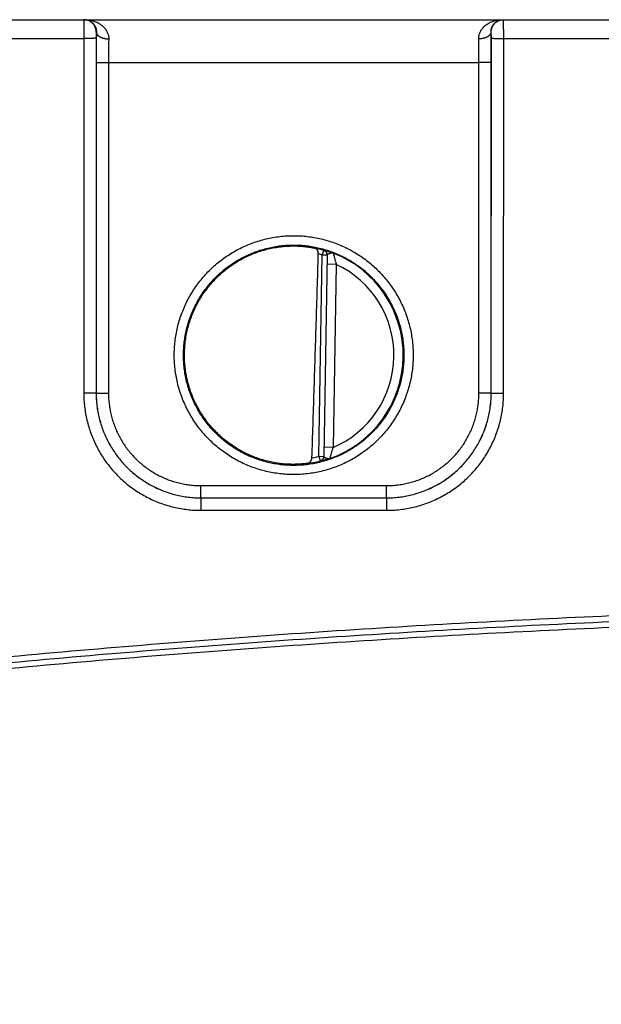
# Model space of a CAD drawing. Header units: inches. Extents: x 0 to 34, y 0 to 22.
# Tile 28 of 81: x 18.8 to 19.7, y 5.5 to 7.1. Entities that reach past the tile are written whole.
import ezdxf

# ---------------------------------------------------------------- set-up
doc = ezdxf.new("R2010")
doc.units = ezdxf.units.IN
doc.header["$LTSCALE"] = 1.87
doc.header["$MEASUREMENT"] = 0
doc.layers.get('0').update_dxf_attribs({"linetype": 'CONTINUOUS'})
doc.layers.add('DIMENSIONS', color=7, linetype='CONTINUOUS')
doc.styles.get("Standard").update_dxf_attribs({"font": 'txt', "width": 0.8})
doc.dimstyles.new('DIMSTYLE_1', dxfattribs={"dimtxt": 0.125, "dimasz": 0.18, "dimexe": 0.18, "dimexo": 0.0625, "dimgap": 0.09, "dimtad": 0, "dimtih": 1, "dimtoh": 1, "dimdec": 3, "dimzin": 4, "dimdsep": 46, "dimtxsty": 'STANDARD', "dimblk": '_FILLED', "dimblk1": '_FILLED', "dimblk2": '_FILLED', "dimcen": 0.09, "dimadec": 0, "dimazin": 0, "dimtp": 0.01, "dimtm": 0.01, "dimtfac": 1, "dimtdec": 3, "dimtofl": 0, "dimtmove": 0, "dimatfit": 3, "dimldrblk": '_FILLED', "dimfxl": 1, "dimtolj": 1, "dimtzin": 4, "dimarcsym": 0})

# ---------------------------------------------------------------- blocks, each defined once
blk = doc.blocks.new('_FILLED')
at = {"color": 0, "linetype": 'BYBLOCK'}
blk.add_solid([(0, 0), (-1, 0.1736), (-1, -0.1736)], dxfattribs=at)
blk = doc.blocks.new('*D4')
at = {"layer": 'DIMENSIONS', "color": 2, "linetype": 'CONTINUOUS'}
for p, q in [((13.8333, 6.3101), (13.8333, 3.9136)), ((24.6233, 4.7464), (24.6233, 3.9136)), ((13.8333, 4.0386), (17.1315, 4.0386)), ((24.6233, 4.0386), (18.7815, 4.0386))]:
    blk.add_line(p, q, dxfattribs=at)
at = {"layer": 'DIMENSIONS', "color": 2, "linetype": 'CONTINUOUS', "xscale": 0.18, "yscale": 0.18, "zscale": 0.18, "rotation": 180}
blk.add_blockref('_FILLED', (13.8333, 4.0386), dxfattribs=at)
at = {"layer": 'DIMENSIONS', "color": 2, "linetype": 'CONTINUOUS', "xscale": 0.18, "yscale": 0.18, "zscale": 0.18}
blk.add_blockref('_FILLED', (24.6233, 4.0386), dxfattribs=at)
at = {"layer": 'DIMENSIONS', "color": 2, "linetype": 'CONTINUOUS', "width": 0.8}
for s, p in [('10.790', (17.194, 3.9761)), ('[', (17.919, 3.9761)), ('274.07', (18.019, 3.9761)), (']', (18.619, 3.9761))]:
    blk.add_text(s, height=0.125, dxfattribs=at).set_placement(p)

msp = doc.modelspace()

# ---------------------------------------------------------------- linework, layer by layer
at = {"color": 7, "linetype": 'CONTINUOUS'}
for p, q in [((16.8503, 7.1066), (24.5643, 7.1066)), ((18.6308, 7.0764), (18.8798, 7.0764)), ((18.8798, 7.0764), (18.8799, 6.501)), ((18.8998, 7.0765), (18.8999, 6.5012)), ((18.9003, 7.0866), (18.9, 7.0866)), ((19.5406, 7.0866), (19.5403, 7.0866)), ((19.5407, 6.5012), (19.5408, 7.0765)), ((19.5607, 6.501), (19.5608, 7.0764)), ((19.5608, 7.0764), (19.8098, 7.0764)), ((18.9001, 7.0374), (18.9, 6.5013)), ((18.92, 7.0372), (18.92, 6.5011)), ((18.92, 7.0372), (19.5205, 7.0372)), ((19.5206, 6.5011), (19.5205, 7.0372)), ((19.5406, 6.5013), (19.5405, 7.0374)), ((19.2611, 6.3987), (19.2667, 6.725)), ((19.2667, 6.725), (19.2689, 6.7326)), ((19.2746, 6.7249), (19.2667, 6.725)), ((19.2746, 6.7252), (19.2689, 6.3982)), ((19.2894, 6.7098), (19.2744, 6.7101)), ((19.2894, 6.7098), (19.2842, 6.4131)), ((18.8999, 6.5012), (18.9, 6.5013)), ((19.5407, 6.5012), (19.5406, 6.5013)), ((19.2842, 6.4131), (19.2692, 6.4134)), ((19.2611, 6.3987), (19.2689, 6.3986)), ((19.2611, 6.3987), (19.263, 6.3911)), ((19.0699, 6.3511), (19.3707, 6.3511)), ((19.0699, 6.3313), (19.0699, 6.3511)), ((19.3707, 6.3313), (19.3707, 6.3511)), ((19.0699, 6.3313), (19.3707, 6.3313)), ((19.0699, 6.3313), (19.3707, 6.3313)), ((19.0699, 6.3313), (19.0699, 6.3111)), ((19.0699, 6.3313), (19.0699, 6.3313)), ((19.3707, 6.3313), (19.3707, 6.3313)), ((19.3707, 6.3313), (19.3707, 6.3111)), ((19.0699, 6.3111), (19.3707, 6.3111))]:
    msp.add_line(p, q, dxfattribs=at)
for radius, start, end in [(0.1768, 74.0306, 78.9352), (0.1689, 74.0306, 76.3334), (0.1776, 289.2016, 68.7984), (0.1626, 293.1447, 64.8553), (0.1768, 277.0061, 283.9694), (0.1689, 280.096, 283.9696)]:
    msp.add_arc((19.2203, 6.5626), radius, start, end, dxfattribs=at)
for points, knots in [([(18.88, 7.1066), (18.8799, 7.1066), (18.88, 7.1064), (18.8799, 7.1061), (18.8799, 7.1054), (18.8799, 7.1045), (18.8799, 7.1034), (18.8799, 7.102), (18.8799, 7.1004), (18.8799, 7.0986), (18.8798, 7.0967), (18.8798, 7.0945), (18.8798, 7.0922), (18.8798, 7.0898), (18.8798, 7.0872), (18.8798, 7.0846), (18.8798, 7.0819), (18.8798, 7.0791), (18.8798, 7.0773), (18.8798, 7.0764)], [0, 0, 0, 0, 0.004317, 0.017139, 0.038375, 0.067843, 0.105292, 0.150396, 0.202764, 0.26195, 0.327436, 0.398652, 0.474969, 0.555701, 0.640128, 0.727518, 0.817128, 0.908206, 1, 1, 1, 1]), ([(18.9, 7.0866), (18.9, 7.0873), (18.8999, 7.0886), (18.8996, 7.0905), (18.8991, 7.0924), (18.8985, 7.0943), (18.8976, 7.0961), (18.8966, 7.0978), (18.8955, 7.0993), (18.8941, 7.1008), (18.8927, 7.1021), (18.8911, 7.1033), (18.8894, 7.1043), (18.8876, 7.1051), (18.8858, 7.1058), (18.8839, 7.1063), (18.8819, 7.1066), (18.8806, 7.1066), (18.88, 7.1066)], [0, 0, 0, 0, 0.062504, 0.125008, 0.187511, 0.250015, 0.312517, 0.37502, 0.437521, 0.500022, 0.562522, 0.625021, 0.687519, 0.750016, 0.812513, 0.875009, 0.937504, 1, 1, 1, 1]), ([(18.8816, 7.1066), (18.8832, 7.1066), (18.8863, 7.1065), (18.8909, 7.1058), (18.8953, 7.1047), (18.8994, 7.1033), (18.9032, 7.1015), (18.9066, 7.0995), (18.9095, 7.0973), (18.9121, 7.0949), (18.9143, 7.0925), (18.916, 7.09), (18.9175, 7.0875), (18.9186, 7.0851), (18.9194, 7.0826), (18.92, 7.0802), (18.9203, 7.0779), (18.9203, 7.0763), (18.9203, 7.0755)], [0, 0, 0, 0, 0.085765, 0.170298, 0.252698, 0.331989, 0.407504, 0.478857, 0.545941, 0.608809, 0.667691, 0.722901, 0.77482, 0.823856, 0.870448, 0.915013, 0.958023, 1, 1, 1, 1]), ([(18.8816, 7.1066), (18.8827, 7.1066), (18.885, 7.1064), (18.8881, 7.1055), (18.891, 7.1041), (18.8936, 7.1023), (18.8956, 7.1002), (18.8973, 7.0979), (18.8985, 7.0956), (18.8994, 7.0933), (18.9, 7.091), (18.9003, 7.0888), (18.9003, 7.0873), (18.9003, 7.0866)], [0, 0, 0, 0, 0.109872, 0.218425, 0.324476, 0.426382, 0.522754, 0.613347, 0.698888, 0.780026, 0.857155, 0.930436, 1, 1, 1, 1]), ([(19.5203, 7.0755), (19.5202, 7.0763), (19.5203, 7.0779), (19.5206, 7.0802), (19.5211, 7.0826), (19.522, 7.0851), (19.5231, 7.0875), (19.5245, 7.09), (19.5263, 7.0925), (19.5285, 7.0949), (19.531, 7.0973), (19.534, 7.0995), (19.5374, 7.1015), (19.5412, 7.1033), (19.5453, 7.1047), (19.5497, 7.1058), (19.5543, 7.1065), (19.5574, 7.1066), (19.559, 7.1066)], [0, 0, 0, 0, 0.041977, 0.084987, 0.129552, 0.176144, 0.22518, 0.277099, 0.332308, 0.39119, 0.454059, 0.521143, 0.592496, 0.668011, 0.747302, 0.829702, 0.914235, 1, 1, 1, 1]), ([(19.5403, 7.0866), (19.5402, 7.0873), (19.5403, 7.0888), (19.5406, 7.091), (19.5412, 7.0933), (19.5421, 7.0956), (19.5433, 7.0979), (19.5449, 7.1002), (19.547, 7.1023), (19.5495, 7.1041), (19.5524, 7.1055), (19.5556, 7.1064), (19.5578, 7.1066), (19.559, 7.1066)], [0, 0, 0, 0, 0.069564, 0.142846, 0.219976, 0.301114, 0.386655, 0.477248, 0.57362, 0.675526, 0.781576, 0.890128, 1, 1, 1, 1]), ([(19.5406, 7.0866), (19.5406, 7.0873), (19.5407, 7.0886), (19.541, 7.0905), (19.5414, 7.0924), (19.5421, 7.0943), (19.5429, 7.0961), (19.5439, 7.0978), (19.5451, 7.0993), (19.5464, 7.1008), (19.5479, 7.1021), (19.5495, 7.1033), (19.5512, 7.1043), (19.5529, 7.1051), (19.5548, 7.1058), (19.5567, 7.1063), (19.5586, 7.1066), (19.5599, 7.1066), (19.5606, 7.1066)], [0, 0, 0, 0, 0.062504, 0.125008, 0.187511, 0.250015, 0.312517, 0.37502, 0.437521, 0.500022, 0.562522, 0.625021, 0.687519, 0.750016, 0.812513, 0.875009, 0.937504, 1, 1, 1, 1]), ([(19.5608, 7.0764), (19.5608, 7.0773), (19.5608, 7.0791), (19.5608, 7.0819), (19.5608, 7.0846), (19.5608, 7.0872), (19.5608, 7.0898), (19.5607, 7.0922), (19.5607, 7.0945), (19.5607, 7.0967), (19.5607, 7.0986), (19.5607, 7.1004), (19.5607, 7.102), (19.5607, 7.1034), (19.5607, 7.1045), (19.5606, 7.1054), (19.5607, 7.1061), (19.5606, 7.1064), (19.5606, 7.1066), (19.5606, 7.1066)], [0, 0, 0, 0, 0.091794, 0.182872, 0.272482, 0.359872, 0.444299, 0.525031, 0.601348, 0.672564, 0.73805, 0.797236, 0.849604, 0.894708, 0.932157, 0.961625, 0.982861, 0.995683, 1, 1, 1, 1]), ([(18.8998, 7.0765), (18.8998, 7.0765), (18.8996, 7.0765), (18.8993, 7.0765), (18.8988, 7.0765), (18.8981, 7.0765), (18.8973, 7.0765), (18.8963, 7.0764), (18.8951, 7.0764), (18.8938, 7.0764), (18.8923, 7.0764), (18.8908, 7.0764), (18.8891, 7.0764), (18.8873, 7.0764), (18.8855, 7.0764), (18.8836, 7.0764), (18.8817, 7.0764), (18.8804, 7.0764), (18.8798, 7.0764)], [0, 0, 0, 0, 0.006456, 0.022234, 0.047213, 0.081159, 0.123757, 0.174605, 0.233226, 0.299067, 0.371508, 0.449867, 0.533408, 0.621341, 0.712841, 0.807045, 0.903066, 1, 1, 1, 1]), ([(18.9, 7.0866), (18.8999, 7.0866), (18.9, 7.0865), (18.8999, 7.0863), (18.8999, 7.0859), (18.8999, 7.0854), (18.8999, 7.0848), (18.8999, 7.084), (18.8998, 7.0832), (18.8998, 7.0822), (18.8998, 7.0812), (18.8998, 7.0801), (18.8998, 7.0789), (18.8998, 7.0777), (18.8998, 7.0769), (18.8998, 7.0765)], [0, 0, 0, 0, 0.007439, 0.029171, 0.065257, 0.11511, 0.177816, 0.252592, 0.338381, 0.433801, 0.537413, 0.647848, 0.763221, 0.881343, 1, 1, 1, 1]), ([(18.9003, 7.0866), (18.9003, 7.085), (18.9003, 7.0817), (18.9002, 7.0766), (18.9002, 7.0713), (18.9001, 7.0659), (18.9001, 7.0603), (18.9001, 7.0547), (18.9001, 7.0489), (18.9001, 7.0432), (18.9001, 7.0393), (18.9001, 7.0374)], [0, 0, 0, 0, 0.099586, 0.203312, 0.310671, 0.421124, 0.534106, 0.649038, 0.765367, 0.882538, 1, 1, 1, 1]), ([(18.9003, 7.0866), (18.9003, 7.0863), (18.9004, 7.0855), (18.9007, 7.0845), (18.9012, 7.0834), (18.9019, 7.0824), (18.9028, 7.0814), (18.9038, 7.0805), (18.905, 7.0796), (18.9063, 7.0788), (18.9077, 7.0781), (18.9093, 7.0774), (18.911, 7.0769), (18.9127, 7.0764), (18.9146, 7.076), (18.9165, 7.0757), (18.9184, 7.0756), (18.9197, 7.0755), (18.9203, 7.0755)], [0, 0, 0, 0, 0.043756, 0.088601, 0.135326, 0.184566, 0.236777, 0.292237, 0.35107, 0.41326, 0.478679, 0.547101, 0.618223, 0.69168, 0.767055, 0.843892, 0.921708, 1, 1, 1, 1]), ([(18.9203, 7.0755), (18.9203, 7.0741), (18.9202, 7.0711), (18.9202, 7.0666), (18.9202, 7.062), (18.9201, 7.0572), (18.9201, 7.0523), (18.9201, 7.0473), (18.9201, 7.0423), (18.92, 7.0389), (18.92, 7.0372)], [0, 0, 0, 0, 0.112904, 0.230564, 0.352349, 0.47762, 0.605712, 0.735936, 0.867598, 1, 1, 1, 1]), ([(19.5403, 7.0866), (19.5402, 7.0863), (19.5402, 7.0855), (19.5398, 7.0845), (19.5393, 7.0834), (19.5387, 7.0824), (19.5378, 7.0814), (19.5368, 7.0805), (19.5356, 7.0796), (19.5343, 7.0788), (19.5328, 7.0781), (19.5313, 7.0774), (19.5296, 7.0769), (19.5278, 7.0764), (19.526, 7.076), (19.5241, 7.0757), (19.5222, 7.0756), (19.5209, 7.0755), (19.5203, 7.0755)], [0, 0, 0, 0, 0.043756, 0.088602, 0.135329, 0.18457, 0.236781, 0.292242, 0.351075, 0.413266, 0.478685, 0.547107, 0.618228, 0.691685, 0.767058, 0.843894, 0.921709, 1, 1, 1, 1]), ([(19.5205, 7.0372), (19.5205, 7.0389), (19.5205, 7.0423), (19.5205, 7.0473), (19.5205, 7.0523), (19.5205, 7.0572), (19.5204, 7.062), (19.5204, 7.0666), (19.5203, 7.0711), (19.5203, 7.0741), (19.5203, 7.0755)], [0, 0, 0, 0, 0.132398, 0.264055, 0.394278, 0.52237, 0.647643, 0.769432, 0.887096, 1, 1, 1, 1]), ([(19.5405, 7.0374), (19.5405, 7.0393), (19.5405, 7.0432), (19.5405, 7.0489), (19.5405, 7.0547), (19.5405, 7.0603), (19.5404, 7.0659), (19.5404, 7.0713), (19.5404, 7.0766), (19.5403, 7.0817), (19.5403, 7.085), (19.5403, 7.0866)], [0, 0, 0, 0, 0.117463, 0.234635, 0.350964, 0.465896, 0.578875, 0.689326, 0.796684, 0.90041, 1, 1, 1, 1]), ([(19.5408, 7.0765), (19.5408, 7.0769), (19.5408, 7.0777), (19.5408, 7.0789), (19.5408, 7.0801), (19.5408, 7.0812), (19.5407, 7.0822), (19.5407, 7.0832), (19.5407, 7.084), (19.5407, 7.0848), (19.5407, 7.0854), (19.5407, 7.0859), (19.5407, 7.0863), (19.5406, 7.0865), (19.5406, 7.0866), (19.5406, 7.0866)], [0, 0, 0, 0, 0.118657, 0.236779, 0.352152, 0.462587, 0.566199, 0.661619, 0.747409, 0.822184, 0.88489, 0.934743, 0.970829, 0.992561, 1, 1, 1, 1]), ([(19.5408, 7.0765), (19.5408, 7.0765), (19.541, 7.0765), (19.5413, 7.0765), (19.5418, 7.0765), (19.5425, 7.0765), (19.5433, 7.0765), (19.5443, 7.0764), (19.5455, 7.0764), (19.5468, 7.0764), (19.5482, 7.0764), (19.5498, 7.0764), (19.5515, 7.0764), (19.5532, 7.0764), (19.555, 7.0764), (19.5569, 7.0764), (19.5588, 7.0764), (19.5601, 7.0764), (19.5608, 7.0764)], [0, 0, 0, 0, 0.006456, 0.022234, 0.047213, 0.081159, 0.123757, 0.174605, 0.233226, 0.299067, 0.371508, 0.449867, 0.533408, 0.621341, 0.712841, 0.807045, 0.903066, 1, 1, 1, 1]), ([(18.9001, 7.0374), (18.9001, 7.0374), (18.9002, 7.0374), (18.9006, 7.0374), (18.9011, 7.0374), (18.9017, 7.0373), (18.9026, 7.0373), (18.9036, 7.0373), (18.9048, 7.0373), (18.9061, 7.0373), (18.9075, 7.0373), (18.9091, 7.0373), (18.9107, 7.0373), (18.9125, 7.0373), (18.9143, 7.0372), (18.9162, 7.0372), (18.9181, 7.0372), (18.9194, 7.0372), (18.92, 7.0372)], [0, 0, 0, 0, 0.006456, 0.022234, 0.047212, 0.081159, 0.123757, 0.174605, 0.233225, 0.299066, 0.371507, 0.449867, 0.533407, 0.621341, 0.712841, 0.807045, 0.903066, 1, 1, 1, 1]), ([(19.5405, 7.0374), (19.5405, 7.0374), (19.5403, 7.0374), (19.54, 7.0374), (19.5395, 7.0374), (19.5388, 7.0373), (19.538, 7.0373), (19.537, 7.0373), (19.5358, 7.0373), (19.5345, 7.0373), (19.5331, 7.0373), (19.5315, 7.0373), (19.5298, 7.0373), (19.5281, 7.0373), (19.5262, 7.0372), (19.5244, 7.0372), (19.5225, 7.0372), (19.5212, 7.0372), (19.5205, 7.0372)], [0, 0, 0, 0, 0.006456, 0.022234, 0.047212, 0.081159, 0.123757, 0.174605, 0.233225, 0.299066, 0.371507, 0.449867, 0.533407, 0.621341, 0.712841, 0.807045, 0.903066, 1, 1, 1, 1]), ([(19.2203, 6.369), (19.2165, 6.369), (19.209, 6.3692), (19.1978, 6.3702), (19.1866, 6.3719), (19.1756, 6.3741), (19.1647, 6.3771), (19.154, 6.3806), (19.1435, 6.3848), (19.1333, 6.3896), (19.1233, 6.3949), (19.1137, 6.4008), (19.1045, 6.4073), (19.0957, 6.4143), (19.0872, 6.4218), (19.0793, 6.4298), (19.0718, 6.4382), (19.0648, 6.447), (19.0583, 6.4563), (19.0524, 6.4659), (19.0471, 6.4758), (19.0423, 6.486), (19.0381, 6.4965), (19.0346, 6.5072), (19.0317, 6.5181), (19.0294, 6.5291), (19.0278, 6.5402), (19.0268, 6.5515), (19.0265, 6.5627), (19.0268, 6.574), (19.0278, 6.5852), (19.0294, 6.5964), (19.0317, 6.6074), (19.0346, 6.6183), (19.0382, 6.629), (19.0423, 6.6395), (19.0471, 6.6497), (19.0524, 6.6596), (19.0583, 6.6692), (19.0648, 6.6784), (19.0718, 6.6873), (19.0793, 6.6957), (19.0872, 6.7037), (19.0957, 6.7112), (19.1045, 6.7182), (19.1137, 6.7246), (19.1233, 6.7306), (19.1333, 6.7359), (19.1435, 6.7407), (19.154, 6.7448), (19.1647, 6.7484), (19.1756, 6.7513), (19.1866, 6.7536), (19.1978, 6.7552), (19.209, 6.7562), (19.2165, 6.7564), (19.2203, 6.7564)], [0, 0, 0, 0, 0.018507, 0.037041, 0.055581, 0.074114, 0.092644, 0.111175, 0.129704, 0.148231, 0.166756, 0.185279, 0.2038, 0.222319, 0.240836, 0.259352, 0.277867, 0.29638, 0.314892, 0.333404, 0.351915, 0.370426, 0.388938, 0.407449, 0.42596, 0.444471, 0.462983, 0.481494, 0.500005, 0.518516, 0.537028, 0.555539, 0.57405, 0.592562, 0.611073, 0.629584, 0.648095, 0.666606, 0.685118, 0.70363, 0.722143, 0.740657, 0.759172, 0.777689, 0.796208, 0.814728, 0.833251, 0.851775, 0.870301, 0.88883, 0.907361, 0.92589, 0.944422, 0.962963, 0.981495, 1, 1, 1, 1]), ([(19.2203, 6.7564), (19.224, 6.7564), (19.2316, 6.7562), (19.2428, 6.7552), (19.254, 6.7536), (19.265, 6.7513), (19.2759, 6.7484), (19.2866, 6.7448), (19.2971, 6.7407), (19.3073, 6.7359), (19.3172, 6.7306), (19.3268, 6.7246), (19.3361, 6.7182), (19.3449, 6.7112), (19.3533, 6.7037), (19.3613, 6.6957), (19.3688, 6.6873), (19.3758, 6.6784), (19.3822, 6.6692), (19.3882, 6.6596), (19.3935, 6.6497), (19.3983, 6.6395), (19.4024, 6.629), (19.406, 6.6183), (19.4089, 6.6074), (19.4112, 6.5964), (19.4128, 6.5852), (19.4138, 6.574), (19.4141, 6.5627), (19.4138, 6.5515), (19.4128, 6.5402), (19.4112, 6.5291), (19.4089, 6.518), (19.406, 6.5072), (19.4024, 6.4965), (19.3983, 6.486), (19.3935, 6.4758), (19.3882, 6.4659), (19.3822, 6.4563), (19.3758, 6.447), (19.3688, 6.4382), (19.3613, 6.4298), (19.3533, 6.4218), (19.3449, 6.4143), (19.3361, 6.4073), (19.3268, 6.4008), (19.3172, 6.3949), (19.3073, 6.3896), (19.2971, 6.3848), (19.2866, 6.3806), (19.2759, 6.3771), (19.265, 6.3741), (19.254, 6.3719), (19.2428, 6.3702), (19.2316, 6.3692), (19.224, 6.369), (19.2203, 6.369)], [0, 0, 0, 0, 0.018507, 0.037041, 0.055581, 0.074114, 0.092644, 0.111175, 0.129704, 0.148231, 0.166756, 0.185279, 0.2038, 0.222319, 0.240836, 0.259352, 0.277866, 0.296379, 0.314892, 0.333403, 0.351915, 0.370426, 0.388937, 0.407448, 0.425959, 0.444471, 0.462982, 0.481493, 0.500005, 0.518516, 0.537027, 0.555539, 0.57405, 0.592561, 0.611072, 0.629583, 0.648094, 0.666606, 0.685117, 0.70363, 0.722143, 0.740657, 0.759172, 0.777689, 0.796207, 0.814728, 0.83325, 0.851774, 0.870301, 0.88883, 0.90736, 0.92589, 0.944422, 0.962963, 0.981495, 1, 1, 1, 1]), ([(19.2203, 6.3839), (19.2168, 6.3839), (19.2097, 6.3841), (19.1991, 6.385), (19.1887, 6.3866), (19.1783, 6.3888), (19.1681, 6.3916), (19.158, 6.395), (19.1482, 6.399), (19.1386, 6.4035), (19.1294, 6.4086), (19.1204, 6.4143), (19.1118, 6.4205), (19.1036, 6.4271), (19.0957, 6.4343), (19.0884, 6.4419), (19.0814, 6.4499), (19.075, 6.4584), (19.0691, 6.4671), (19.0637, 6.4763), (19.0589, 6.4857), (19.0546, 6.4954), (19.0509, 6.5053), (19.0478, 6.5155), (19.0453, 6.5258), (19.0434, 6.5362), (19.0422, 6.5467), (19.0416, 6.5573), (19.0416, 6.5679), (19.0422, 6.5785), (19.0434, 6.589), (19.0453, 6.5994), (19.0478, 6.6097), (19.0509, 6.6199), (19.0546, 6.6298), (19.0589, 6.6395), (19.0637, 6.6489), (19.0691, 6.6581), (19.075, 6.6668), (19.0814, 6.6753), (19.0884, 6.6833), (19.0957, 6.6909), (19.1036, 6.6981), (19.1118, 6.7047), (19.1204, 6.7109), (19.1294, 6.7166), (19.1386, 6.7217), (19.1482, 6.7262), (19.158, 6.7302), (19.1681, 6.7336), (19.1783, 6.7364), (19.1887, 6.7386), (19.1991, 6.7402), (19.2097, 6.7411), (19.2168, 6.7413), (19.2203, 6.7413)], [0, 0, 0, 0, 0.018867, 0.037735, 0.056602, 0.07547, 0.094337, 0.113204, 0.132072, 0.150939, 0.169807, 0.188675, 0.207542, 0.22641, 0.245278, 0.264146, 0.283014, 0.301883, 0.320751, 0.339619, 0.358487, 0.377356, 0.396224, 0.415092, 0.433961, 0.452829, 0.471697, 0.490566, 0.509434, 0.528303, 0.547171, 0.566039, 0.584908, 0.603776, 0.622644, 0.641513, 0.660381, 0.679249, 0.698117, 0.716986, 0.735854, 0.754722, 0.77359, 0.792458, 0.811325, 0.830193, 0.849061, 0.867928, 0.886796, 0.905663, 0.92453, 0.943398, 0.962265, 0.981133, 1, 1, 1, 1]), ([(19.1908, 6.388), (19.1873, 6.3886), (19.1804, 6.39), (19.1703, 6.3926), (19.1603, 6.3959), (19.1506, 6.3997), (19.141, 6.4041), (19.1318, 6.4091), (19.1229, 6.4146), (19.1143, 6.4206), (19.1061, 6.4271), (19.0983, 6.4341), (19.0909, 6.4416), (19.0839, 6.4495), (19.0775, 6.4577), (19.0715, 6.4664), (19.0661, 6.4753), (19.0612, 6.4846), (19.0568, 6.4942), (19.0531, 6.5039), (19.0499, 6.5139), (19.0473, 6.5241), (19.0453, 6.5344), (19.0439, 6.5448), (19.0432, 6.5553), (19.0431, 6.5658), (19.0436, 6.5763), (19.0447, 6.5867), (19.0464, 6.597), (19.0487, 6.6073), (19.0517, 6.6173), (19.0552, 6.6272), (19.0593, 6.6369), (19.064, 6.6463), (19.0692, 6.6554), (19.075, 6.6641), (19.0812, 6.6726), (19.088, 6.6806), (19.0952, 6.6882), (19.1028, 6.6954), (19.1109, 6.7021), (19.1193, 6.7084), (19.1281, 6.7141), (19.1372, 6.7193), (19.1466, 6.7239), (19.1563, 6.728), (19.1662, 6.7315), (19.1763, 6.7344), (19.1865, 6.7367), (19.1934, 6.7378), (19.1969, 6.7383)], [0, 0, 0, 0, 0.020827, 0.041669, 0.062491, 0.083323, 0.104164, 0.124984, 0.145822, 0.166661, 0.187481, 0.208322, 0.229158, 0.24998, 0.270824, 0.291657, 0.312483, 0.333328, 0.354156, 0.374987, 0.395832, 0.416657, 0.437494, 0.458338, 0.47916, 0.500001, 0.520842, 0.541665, 0.562508, 0.583346, 0.60417, 0.625015, 0.645846, 0.666674, 0.687519, 0.708345, 0.729178, 0.750021, 0.770843, 0.791679, 0.81252, 0.83334, 0.854179, 0.875016, 0.895836, 0.916677, 0.937509, 0.958331, 0.979173, 1, 1, 1, 1]), ([(19.1969, 6.7383), (19.1984, 6.7385), (19.2016, 6.7389), (19.2063, 6.7393), (19.211, 6.7396), (19.2157, 6.7397), (19.2188, 6.7398), (19.2203, 6.7398)], [0, 0, 0, 0, 0.20388, 0.40596, 0.60617, 0.804217, 1, 1, 1, 1]), ([(19.2203, 6.7413), (19.2238, 6.7413), (19.2309, 6.7411), (19.2414, 6.7402), (19.2519, 6.7386), (19.2623, 6.7364), (19.2725, 6.7336), (19.2825, 6.7302), (19.2924, 6.7262), (19.3019, 6.7217), (19.3112, 6.7166), (19.3202, 6.7109), (19.3288, 6.7047), (19.337, 6.6981), (19.3448, 6.6909), (19.3522, 6.6833), (19.3591, 6.6753), (19.3656, 6.6668), (19.3715, 6.6581), (19.3769, 6.6489), (19.3817, 6.6395), (19.386, 6.6298), (19.3897, 6.6199), (19.3928, 6.6097), (19.3953, 6.5994), (19.3971, 6.589), (19.3984, 6.5785), (19.399, 6.5679), (19.399, 6.5573), (19.3984, 6.5467), (19.3971, 6.5362), (19.3953, 6.5258), (19.3928, 6.5155), (19.3897, 6.5053), (19.386, 6.4954), (19.3817, 6.4857), (19.3769, 6.4763), (19.3715, 6.4671), (19.3656, 6.4584), (19.3591, 6.4499), (19.3522, 6.4419), (19.3448, 6.4343), (19.337, 6.4271), (19.3288, 6.4205), (19.3202, 6.4143), (19.3112, 6.4086), (19.3019, 6.4035), (19.2924, 6.399), (19.2825, 6.395), (19.2725, 6.3916), (19.2623, 6.3888), (19.2519, 6.3866), (19.2414, 6.385), (19.2309, 6.3841), (19.2238, 6.3839), (19.2203, 6.3839)], [0, 0, 0, 0, 0.018867, 0.037735, 0.056602, 0.07547, 0.094337, 0.113204, 0.132072, 0.150939, 0.169807, 0.188675, 0.207542, 0.22641, 0.245278, 0.264146, 0.283014, 0.301883, 0.320751, 0.339619, 0.358487, 0.377356, 0.396224, 0.415092, 0.433961, 0.452829, 0.471697, 0.490566, 0.509434, 0.528303, 0.547171, 0.566039, 0.584908, 0.603776, 0.622644, 0.641513, 0.660381, 0.679249, 0.698117, 0.716986, 0.735854, 0.754722, 0.77359, 0.792458, 0.811325, 0.830193, 0.849061, 0.867928, 0.886796, 0.905663, 0.92453, 0.943398, 0.962265, 0.981133, 1, 1, 1, 1]), ([(19.2203, 6.7398), (19.2218, 6.7398), (19.2249, 6.7397), (19.2295, 6.7395), (19.234, 6.7392), (19.2383, 6.7387), (19.2426, 6.7382), (19.2466, 6.7376), (19.2505, 6.7369), (19.253, 6.7364), (19.2542, 6.7361)], [0, 0, 0, 0, 0.136261, 0.270378, 0.401878, 0.530284, 0.655038, 0.775419, 0.890651, 1, 1, 1, 1]), ([(19.2499, 6.3964), (19.2511, 6.432), (19.2534, 6.5044), (19.2568, 6.6145), (19.2591, 6.689), (19.2602, 6.7267)], [0, 0, 0, 0, 0.32385, 0.657103, 1, 1, 1, 1]), ([(19.2602, 6.7267), (19.2602, 6.727), (19.2602, 6.7277), (19.2601, 6.7286), (19.2599, 6.7296), (19.2597, 6.7305), (19.2594, 6.7315), (19.2589, 6.7324), (19.2584, 6.7333), (19.2578, 6.7341), (19.257, 6.7348), (19.2562, 6.7354), (19.2552, 6.7358), (19.2546, 6.736), (19.2542, 6.7361)], [0, 0, 0, 0, 0.07602, 0.154835, 0.235471, 0.318027, 0.401615, 0.485936, 0.570766, 0.655561, 0.740675, 0.825874, 0.912092, 1, 1, 1, 1]), ([(19.2689, 6.7329), (19.2689, 6.733), (19.2691, 6.7329), (19.2694, 6.7329), (19.27, 6.7328), (19.2707, 6.7326), (19.2717, 6.7323), (19.273, 6.732), (19.2744, 6.7316), (19.276, 6.7311), (19.2779, 6.7305), (19.2799, 6.7298), (19.2822, 6.729), (19.2837, 6.7285), (19.2845, 6.7282)], [0, 0, 0, 0, 0.006632, 0.026839, 0.061188, 0.109818, 0.172879, 0.250285, 0.341586, 0.446623, 0.565457, 0.697733, 0.84283, 1, 1, 1, 1]), ([(19.2746, 6.7252), (19.2746, 6.7255), (19.2746, 6.7262), (19.2745, 6.7271), (19.2742, 6.728), (19.2738, 6.7289), (19.2734, 6.7297), (19.2728, 6.7304), (19.2722, 6.7311), (19.2714, 6.7317), (19.2707, 6.7322), (19.2698, 6.7326), (19.2692, 6.7328), (19.2689, 6.7329)], [0, 0, 0, 0, 0.0909, 0.181804, 0.272708, 0.363614, 0.454522, 0.545431, 0.636341, 0.727254, 0.818168, 0.909084, 1, 1, 1, 1]), ([(19.2689, 6.7326), (19.2689, 6.7326), (19.2689, 6.7327), (19.2689, 6.7328), (19.2689, 6.7329), (19.2689, 6.7329)], [0, 0, 0, 0, 0.333446, 0.666738, 1, 1, 1, 1]), ([(19.2746, 6.7252), (19.2746, 6.7254), (19.2746, 6.7259), (19.2745, 6.7267), (19.2742, 6.7276), (19.2738, 6.7285), (19.2734, 6.7293), (19.2728, 6.7301), (19.2722, 6.7307), (19.2714, 6.7313), (19.2706, 6.7319), (19.2698, 6.7323), (19.2692, 6.7325), (19.2689, 6.7326)], [0, 0, 0, 0, 0.058034, 0.152224, 0.246415, 0.340607, 0.434801, 0.528997, 0.623194, 0.717393, 0.811594, 0.905796, 1, 1, 1, 1]), ([(19.2746, 6.7252), (19.2746, 6.7254), (19.2747, 6.7258), (19.2752, 6.7263), (19.2759, 6.7268), (19.2769, 6.7273), (19.2781, 6.7277), (19.2794, 6.7281), (19.2808, 6.7284), (19.2821, 6.7285), (19.2834, 6.7285), (19.2841, 6.7283), (19.2845, 6.7282)], [0, 0, 0, 0, 0.045566, 0.102473, 0.182124, 0.28799, 0.408648, 0.533639, 0.659826, 0.781908, 0.894846, 1, 1, 1, 1]), ([(19.2845, 6.7282), (19.2845, 6.7281), (19.2845, 6.728), (19.2846, 6.7278), (19.2847, 6.7274), (19.2848, 6.7268), (19.285, 6.7261), (19.2852, 6.7252), (19.2855, 6.7241), (19.2858, 6.7229), (19.2861, 6.7215), (19.2865, 6.7199), (19.287, 6.7182), (19.2875, 6.7163), (19.2881, 6.7143), (19.2887, 6.7121), (19.2891, 6.7106), (19.2894, 6.7098)], [0, 0, 0, 0, 0.005597, 0.019376, 0.041433, 0.071917, 0.111012, 0.158915, 0.215839, 0.281974, 0.357439, 0.44233, 0.536649, 0.640253, 0.752657, 0.872943, 1, 1, 1, 1]), ([(18.8999, 6.5012), (18.8998, 6.5012), (18.8997, 6.5012), (18.8994, 6.5012), (18.8989, 6.5012), (18.8982, 6.5011), (18.8974, 6.5011), (18.8963, 6.5011), (18.8952, 6.5011), (18.8939, 6.5011), (18.8924, 6.5011), (18.8909, 6.5011), (18.8892, 6.501), (18.8874, 6.501), (18.8856, 6.501), (18.8837, 6.501), (18.8818, 6.501), (18.8805, 6.501), (18.8799, 6.501)], [0, 0, 0, 0, 0.006456, 0.022234, 0.047212, 0.081158, 0.123756, 0.174604, 0.233223, 0.299064, 0.371505, 0.449864, 0.533404, 0.621339, 0.712839, 0.807043, 0.903065, 1, 1, 1, 1]), ([(18.8799, 6.501), (18.8799, 6.4974), (18.8801, 6.49), (18.8811, 6.479), (18.8827, 6.4681), (18.8849, 6.4573), (18.8878, 6.4466), (18.8912, 6.4361), (18.8953, 6.4258), (18.9, 6.4158), (18.9052, 6.406), (18.911, 6.3966), (18.9174, 6.3876), (18.9243, 6.3789), (18.9316, 6.3706), (18.9394, 6.3628), (18.9477, 6.3554), (18.9564, 6.3486), (18.9654, 6.3422), (18.9749, 6.3364), (18.9846, 6.3312), (18.9946, 6.3265), (19.0049, 6.3224), (19.0154, 6.3189), (19.0261, 6.3161), (19.037, 6.3139), (19.0479, 6.3123), (19.0589, 6.3113), (19.0662, 6.3111), (19.0699, 6.3111)], [0, 0, 0, 0, 0.03683, 0.073784, 0.11082, 0.147901, 0.184986, 0.222047, 0.25909, 0.296134, 0.333188, 0.370249, 0.40731, 0.444367, 0.481423, 0.518478, 0.555535, 0.592595, 0.62966, 0.666726, 0.703785, 0.740835, 0.777886, 0.814957, 0.852054, 0.889146, 0.926195, 0.96316, 1, 1, 1, 1]), ([(18.8999, 6.5012), (18.8999, 6.4978), (18.9001, 6.4909), (18.901, 6.4807), (18.9026, 6.4705), (18.9047, 6.4605), (18.9075, 6.4506), (18.9108, 6.4409), (18.9148, 6.4314), (18.9193, 6.4222), (18.9243, 6.4132), (18.9299, 6.4046), (18.936, 6.3963), (18.9426, 6.3884), (18.9496, 6.381), (18.9571, 6.3739), (18.965, 6.3674), (18.9732, 6.3613), (18.9819, 6.3557), (18.9908, 6.3506), (19, 6.3461), (19.0095, 6.3422), (19.0192, 6.3389), (19.0291, 6.3361), (19.0392, 6.3339), (19.0494, 6.3324), (19.0596, 6.3315), (19.0665, 6.3313), (19.0699, 6.3313)], [0, 0, 0, 0, 0.038481, 0.076963, 0.115442, 0.153917, 0.192387, 0.230852, 0.26931, 0.307759, 0.3462, 0.384633, 0.423061, 0.461485, 0.499909, 0.538336, 0.576768, 0.615206, 0.653653, 0.692109, 0.730575, 0.769049, 0.807531, 0.846018, 0.88451, 0.923006, 0.961505, 1, 1, 1, 1]), ([(18.9, 6.5013), (18.9, 6.4979), (18.9002, 6.491), (18.9011, 6.4808), (18.9027, 6.4706), (18.9048, 6.4606), (18.9076, 6.4507), (18.9109, 6.4409), (18.9149, 6.4314), (18.9194, 6.4222), (18.9244, 6.4133), (18.93, 6.4046), (18.9361, 6.3964), (18.9426, 6.3885), (18.9497, 6.381), (18.9571, 6.374), (18.965, 6.3674), (18.9733, 6.3613), (18.9819, 6.3557), (18.9909, 6.3507), (19.0001, 6.3462), (19.0096, 6.3423), (19.0193, 6.3389), (19.0292, 6.3361), (19.0392, 6.334), (19.0494, 6.3324), (19.0596, 6.3315), (19.0665, 6.3313), (19.0699, 6.3313)], [0, 0, 0, 0, 0.038497, 0.076994, 0.115483, 0.153964, 0.192439, 0.230911, 0.26938, 0.307841, 0.346291, 0.384729, 0.423159, 0.461586, 0.500013, 0.538441, 0.576871, 0.615305, 0.653747, 0.692198, 0.73066, 0.769127, 0.807596, 0.846067, 0.884543, 0.923025, 0.961514, 1, 1, 1, 1]), ([(18.9, 6.5013), (18.9, 6.5013), (18.9002, 6.5013), (18.9005, 6.5012), (18.901, 6.5012), (18.9016, 6.5012), (18.9025, 6.5012), (18.9035, 6.5012), (18.9047, 6.5012), (18.906, 6.5012), (18.9074, 6.5012), (18.909, 6.5011), (18.9107, 6.5011), (18.9124, 6.5011), (18.9142, 6.5011), (18.9161, 6.5011), (18.918, 6.5011), (18.9193, 6.5011), (18.92, 6.5011)], [0, 0, 0, 0, 0.006456, 0.022234, 0.047212, 0.081159, 0.123757, 0.174605, 0.233225, 0.299066, 0.371507, 0.449867, 0.533407, 0.621341, 0.712841, 0.807045, 0.903066, 1, 1, 1, 1]), ([(18.92, 6.5011), (18.92, 6.4981), (18.9201, 6.4921), (18.921, 6.4831), (18.9223, 6.4742), (18.9242, 6.4653), (18.9266, 6.4565), (18.9296, 6.448), (18.9331, 6.4396), (18.937, 6.4314), (18.9415, 6.4235), (18.9464, 6.4159), (18.9518, 6.4086), (18.9576, 6.4016), (18.9638, 6.395), (18.9704, 6.3888), (18.9774, 6.3829), (18.9847, 6.3776), (18.9923, 6.3726), (19.0002, 6.3682), (19.0084, 6.3642), (19.0168, 6.3607), (19.0254, 6.3578), (19.0341, 6.3554), (19.043, 6.3535), (19.0519, 6.3521), (19.0609, 6.3513), (19.0669, 6.3511), (19.0699, 6.3511)], [0, 0, 0, 0, 0.038145, 0.076458, 0.11489, 0.153398, 0.19194, 0.230477, 0.268989, 0.307488, 0.345992, 0.384508, 0.423028, 0.461543, 0.500051, 0.538558, 0.57707, 0.615585, 0.654095, 0.692591, 0.73108, 0.769581, 0.808109, 0.846642, 0.885141, 0.923564, 0.961867, 1, 1, 1, 1]), ([(19.3707, 6.3313), (19.3741, 6.3313), (19.3809, 6.3315), (19.3912, 6.3324), (19.4013, 6.334), (19.4114, 6.3361), (19.4213, 6.3389), (19.431, 6.3422), (19.4405, 6.3462), (19.4497, 6.3507), (19.4587, 6.3557), (19.4673, 6.3613), (19.4755, 6.3674), (19.4834, 6.374), (19.4909, 6.381), (19.4979, 6.3885), (19.5045, 6.3964), (19.5106, 6.4046), (19.5162, 6.4133), (19.5212, 6.4222), (19.5257, 6.4314), (19.5296, 6.4409), (19.533, 6.4506), (19.5358, 6.4605), (19.5379, 6.4706), (19.5395, 6.4808), (19.5404, 6.491), (19.5406, 6.4979), (19.5406, 6.5013)], [0, 0, 0, 0, 0.038485, 0.07697, 0.115448, 0.153918, 0.192383, 0.230846, 0.269306, 0.30776, 0.346204, 0.384637, 0.423064, 0.461488, 0.499915, 0.538344, 0.576776, 0.615213, 0.65366, 0.692118, 0.730586, 0.769062, 0.80754, 0.846021, 0.884507, 0.923001, 0.961502, 1, 1, 1, 1]), ([(19.3707, 6.3313), (19.3741, 6.3313), (19.381, 6.3315), (19.3912, 6.3324), (19.4014, 6.3339), (19.4114, 6.3361), (19.4213, 6.3389), (19.431, 6.3422), (19.4405, 6.3461), (19.4498, 6.3506), (19.4587, 6.3557), (19.4673, 6.3613), (19.4756, 6.3673), (19.4835, 6.3739), (19.491, 6.381), (19.498, 6.3884), (19.5046, 6.3963), (19.5107, 6.4046), (19.5162, 6.4132), (19.5213, 6.4221), (19.5258, 6.4314), (19.5297, 6.4409), (19.5331, 6.4506), (19.5358, 6.4605), (19.538, 6.4705), (19.5395, 6.4807), (19.5405, 6.4909), (19.5407, 6.4978), (19.5407, 6.5012)], [0, 0, 0, 0, 0.038494, 0.076989, 0.115481, 0.153967, 0.192448, 0.230923, 0.26939, 0.307847, 0.346295, 0.384733, 0.423165, 0.461592, 0.500017, 0.538443, 0.576872, 0.615307, 0.653749, 0.692198, 0.730656, 0.769121, 0.807593, 0.846069, 0.884549, 0.923032, 0.961518, 1, 1, 1, 1]), ([(19.3707, 6.3511), (19.3736, 6.3511), (19.3796, 6.3513), (19.3886, 6.3521), (19.3976, 6.3535), (19.4065, 6.3554), (19.4152, 6.3578), (19.4238, 6.3607), (19.4322, 6.3642), (19.4403, 6.3682), (19.4482, 6.3726), (19.4559, 6.3776), (19.4632, 6.3829), (19.4701, 6.3888), (19.4768, 6.395), (19.483, 6.4016), (19.4888, 6.4086), (19.4942, 6.4159), (19.4991, 6.4235), (19.5035, 6.4314), (19.5075, 6.4396), (19.511, 6.448), (19.5139, 6.4565), (19.5164, 6.4653), (19.5183, 6.4742), (19.5196, 6.4831), (19.5204, 6.4921), (19.5206, 6.4981), (19.5206, 6.5011)], [0, 0, 0, 0, 0.038132, 0.076432, 0.114851, 0.153346, 0.191876, 0.230402, 0.268902, 0.307392, 0.345888, 0.384398, 0.422914, 0.461426, 0.499933, 0.538441, 0.576955, 0.615476, 0.653992, 0.692495, 0.730993, 0.769505, 0.808045, 0.846591, 0.885102, 0.923538, 0.961854, 1, 1, 1, 1]), ([(19.3707, 6.3111), (19.3743, 6.3111), (19.3817, 6.3113), (19.3927, 6.3123), (19.4036, 6.3139), (19.4145, 6.3161), (19.4252, 6.3189), (19.4357, 6.3224), (19.4459, 6.3265), (19.456, 6.3312), (19.4657, 6.3364), (19.4751, 6.3422), (19.4842, 6.3486), (19.4929, 6.3554), (19.5011, 6.3628), (19.509, 6.3706), (19.5163, 6.3789), (19.5232, 6.3875), (19.5295, 6.3966), (19.5353, 6.406), (19.5406, 6.4158), (19.5453, 6.4258), (19.5493, 6.4361), (19.5528, 6.4466), (19.5557, 6.4573), (19.5579, 6.4681), (19.5595, 6.479), (19.5605, 6.49), (19.5607, 6.4974), (19.5607, 6.501)], [0, 0, 0, 0, 0.036839, 0.073803, 0.110849, 0.147939, 0.185034, 0.222103, 0.259155, 0.296205, 0.333265, 0.370331, 0.407396, 0.444456, 0.481513, 0.518568, 0.555624, 0.592682, 0.629743, 0.666804, 0.703858, 0.7409, 0.777944, 0.815006, 0.852093, 0.889176, 0.926214, 0.96317, 1, 1, 1, 1]), ([(19.5406, 6.5013), (19.5406, 6.5013), (19.5404, 6.5013), (19.5401, 6.5012), (19.5396, 6.5012), (19.5389, 6.5012), (19.5381, 6.5012), (19.5371, 6.5012), (19.5359, 6.5012), (19.5346, 6.5012), (19.5331, 6.5012), (19.5316, 6.5011), (19.5299, 6.5011), (19.5282, 6.5011), (19.5263, 6.5011), (19.5245, 6.5011), (19.5225, 6.5011), (19.5213, 6.5011), (19.5206, 6.5011)], [0, 0, 0, 0, 0.006456, 0.022234, 0.047212, 0.081159, 0.123757, 0.174605, 0.233225, 0.299066, 0.371507, 0.449867, 0.533407, 0.621341, 0.712841, 0.807045, 0.903066, 1, 1, 1, 1]), ([(19.5407, 6.5012), (19.5407, 6.5012), (19.5409, 6.5012), (19.5412, 6.5012), (19.5417, 6.5012), (19.5424, 6.5011), (19.5432, 6.5011), (19.5442, 6.5011), (19.5454, 6.5011), (19.5467, 6.5011), (19.5482, 6.5011), (19.5497, 6.5011), (19.5514, 6.501), (19.5531, 6.501), (19.555, 6.501), (19.5568, 6.501), (19.5588, 6.501), (19.56, 6.501), (19.5607, 6.501)], [0, 0, 0, 0, 0.006456, 0.022234, 0.047212, 0.081158, 0.123756, 0.174603, 0.233223, 0.299064, 0.371504, 0.449864, 0.533404, 0.621338, 0.712839, 0.807043, 0.903065, 1, 1, 1, 1]), ([(19.2842, 6.4131), (19.2839, 6.4124), (19.2834, 6.4109), (19.2827, 6.4087), (19.2821, 6.4067), (19.2815, 6.4048), (19.281, 6.4031), (19.2805, 6.4015), (19.2801, 6.4002), (19.2798, 6.399), (19.2795, 6.3979), (19.2793, 6.397), (19.2791, 6.3963), (19.2789, 6.3958), (19.2788, 6.3954), (19.2787, 6.3951), (19.2787, 6.395), (19.2787, 6.3949)], [0, 0, 0, 0, 0.127058, 0.247344, 0.359747, 0.463351, 0.557669, 0.642559, 0.718025, 0.784159, 0.841083, 0.888986, 0.928081, 0.958565, 0.980623, 0.994402, 1, 1, 1, 1]), ([(19.2203, 6.3856), (19.2187, 6.3856), (19.2155, 6.3857), (19.2106, 6.3858), (19.2057, 6.3861), (19.2008, 6.3866), (19.1958, 6.3872), (19.1924, 6.3877), (19.1908, 6.388)], [0, 0, 0, 0, 0.161259, 0.325006, 0.491001, 0.658983, 0.828722, 1, 1, 1, 1]), ([(19.2418, 6.3872), (19.2405, 6.387), (19.2378, 6.3867), (19.2336, 6.3862), (19.2293, 6.3859), (19.2248, 6.3857), (19.2218, 6.3857), (19.2203, 6.3856)], [0, 0, 0, 0, 0.187197, 0.381742, 0.58275, 0.78913, 1, 1, 1, 1]), ([(19.2418, 6.3872), (19.2423, 6.3873), (19.2432, 6.3874), (19.2444, 6.3879), (19.2455, 6.3885), (19.2465, 6.3892), (19.2473, 6.39), (19.248, 6.3909), (19.2486, 6.3918), (19.2491, 6.3927), (19.2494, 6.3936), (19.2497, 6.3946), (19.2498, 6.3955), (19.2499, 6.3961), (19.2499, 6.3964)], [0, 0, 0, 0, 0.103505, 0.202075, 0.296368, 0.387038, 0.474086, 0.558115, 0.638877, 0.716961, 0.792091, 0.864148, 0.933645, 1, 1, 1, 1]), ([(19.2689, 6.3982), (19.2689, 6.3979), (19.2689, 6.3973), (19.2687, 6.3964), (19.2684, 6.3955), (19.268, 6.3946), (19.2675, 6.3938), (19.2669, 6.3931), (19.2662, 6.3924), (19.2655, 6.3919), (19.2647, 6.3914), (19.2638, 6.391), (19.2632, 6.3908), (19.2629, 6.3907)], [0, 0, 0, 0, 0.090905, 0.181808, 0.272712, 0.363617, 0.454524, 0.545432, 0.636343, 0.727255, 0.818169, 0.909084, 1, 1, 1, 1]), ([(19.2787, 6.3949), (19.2779, 6.3947), (19.2763, 6.3942), (19.2741, 6.3935), (19.272, 6.3929), (19.2701, 6.3923), (19.2685, 6.3919), (19.267, 6.3915), (19.2658, 6.3912), (19.2648, 6.391), (19.264, 6.3909), (19.2634, 6.3908), (19.2632, 6.3907), (19.2629, 6.3907), (19.2629, 6.3907)], [0, 0, 0, 0, 0.157139, 0.302223, 0.434502, 0.553344, 0.658389, 0.749693, 0.827102, 0.890168, 0.938801, 0.973154, 0.993365, 1, 1, 1, 1]), ([(19.2629, 6.3907), (19.2629, 6.3908), (19.2629, 6.3909), (19.263, 6.391), (19.263, 6.3911), (19.263, 6.3911)], [0, 0, 0, 0, 0.333262, 0.666554, 1, 1, 1, 1]), ([(19.2689, 6.3982), (19.2689, 6.3981), (19.2688, 6.3975), (19.2687, 6.3967), (19.2684, 6.3958), (19.268, 6.395), (19.2675, 6.3942), (19.2669, 6.3935), (19.2662, 6.3928), (19.2655, 6.3922), (19.2647, 6.3917), (19.2638, 6.3914), (19.2633, 6.3912), (19.263, 6.3911)], [0, 0, 0, 0, 0.058607, 0.153212, 0.247702, 0.342143, 0.436649, 0.53139, 0.626167, 0.720458, 0.814029, 0.907031, 1, 1, 1, 1]), ([(19.2787, 6.3949), (19.2783, 6.3948), (19.2775, 6.3947), (19.2763, 6.3947), (19.2749, 6.3949), (19.2736, 6.3952), (19.2723, 6.3956), (19.2711, 6.3961), (19.2701, 6.3966), (19.2694, 6.3972), (19.269, 6.3977), (19.2689, 6.3981), (19.2689, 6.3982)], [0, 0, 0, 0, 0.104956, 0.219155, 0.342962, 0.470154, 0.594553, 0.713867, 0.818686, 0.89794, 0.954581, 1, 1, 1, 1]), ([(24.1541, 5.8436), (24.0787, 5.8572), (23.9277, 5.8833), (23.7008, 5.92), (23.4735, 5.9541), (23.2459, 5.9856), (23.0178, 6.0145), (22.7895, 6.0407), (22.5609, 6.0644), (22.332, 6.0854), (22.1029, 6.1038), (21.8736, 6.1196), (21.6441, 6.1327), (21.4145, 6.1432), (21.1848, 6.1511), (20.955, 6.1564), (20.7252, 6.159), (20.4954, 6.159), (20.2655, 6.1564), (20.0357, 6.1511), (19.806, 6.1432), (19.5764, 6.1327), (19.347, 6.1196), (19.1177, 6.1038), (18.8886, 6.0854), (18.6597, 6.0644), (18.4311, 6.0407), (18.2027, 6.0145), (17.9747, 5.9856), (17.747, 5.9541), (17.5197, 5.92), (17.2928, 5.8833), (17.1419, 5.8572), (17.0665, 5.8436)], [0, 0, 0, 0, 0.032257, 0.064515, 0.096774, 0.129032, 0.161291, 0.193549, 0.225806, 0.258064, 0.290322, 0.32258, 0.354838, 0.387096, 0.419354, 0.451612, 0.483871, 0.51613, 0.548388, 0.580647, 0.612905, 0.645163, 0.677421, 0.709679, 0.741937, 0.774194, 0.806452, 0.83871, 0.870968, 0.903227, 0.935485, 0.967743, 1, 1, 1, 1]), ([(24.1524, 5.8341), (24.077, 5.8476), (23.9261, 5.8738), (23.6993, 5.9105), (23.4721, 5.9445), (23.2446, 5.976), (23.0166, 6.0049), (22.7884, 6.0311), (22.5599, 6.0547), (22.3311, 6.0758), (22.1022, 6.0941), (21.873, 6.1099), (21.6436, 6.1231), (21.4141, 6.1336), (21.1845, 6.1415), (20.9549, 6.1467), (20.7252, 6.1494), (20.4954, 6.1494), (20.2657, 6.1467), (20.036, 6.1415), (19.8064, 6.1336), (19.577, 6.1231), (19.3476, 6.1099), (19.1184, 6.0941), (18.8894, 6.0758), (18.6607, 6.0547), (18.4322, 6.0311), (18.2039, 6.0049), (17.976, 5.976), (17.7485, 5.9445), (17.5213, 5.9105), (17.2945, 5.8738), (17.1436, 5.8476), (17.0682, 5.8341)], [0, 0, 0, 0, 0.032259, 0.064518, 0.096777, 0.129036, 0.161294, 0.193551, 0.225809, 0.258066, 0.290324, 0.322582, 0.354839, 0.387097, 0.419355, 0.451613, 0.483871, 0.516129, 0.548387, 0.580645, 0.612903, 0.645161, 0.677419, 0.709676, 0.741934, 0.774191, 0.806449, 0.838706, 0.870964, 0.903223, 0.935482, 0.967741, 1, 1, 1, 1]), ([(17.0697, 5.8255), (17.145, 5.839), (17.2958, 5.8652), (17.5225, 5.9018), (17.7496, 5.9359), (17.977, 5.9673), (18.2048, 5.9962), (18.433, 6.0224), (18.6614, 6.0461), (18.8901, 6.0671), (19.119, 6.0854), (19.3481, 6.1012), (19.5773, 6.1144), (19.8067, 6.1249), (20.0362, 6.1328), (20.2658, 6.138), (20.4955, 6.1406), (20.7251, 6.1406), (20.9547, 6.138), (21.1843, 6.1328), (21.4138, 6.1249), (21.6432, 6.1144), (21.8725, 6.1012), (22.1016, 6.0854), (22.3305, 6.0671), (22.5592, 6.0461), (22.7876, 6.0224), (23.0157, 5.9962), (23.2436, 5.9673), (23.471, 5.9359), (23.6981, 5.9018), (23.9247, 5.8652), (24.0755, 5.839), (24.1508, 5.8255)], [0, 0, 0, 0, 0.032248, 0.0645, 0.096755, 0.129012, 0.161271, 0.193531, 0.22579, 0.25805, 0.290309, 0.322568, 0.354827, 0.387088, 0.419348, 0.451609, 0.48387, 0.516131, 0.548391, 0.580652, 0.612913, 0.645173, 0.677432, 0.709692, 0.741951, 0.77421, 0.806469, 0.838729, 0.870988, 0.903245, 0.9355, 0.967752, 1, 1, 1, 1])]:
    msp.add_open_spline(points, degree=3, knots=knots, dxfattribs=at)
for points in [[(19.2746, 6.7249), (19.2746, 6.725), (19.2746, 6.7251), (19.2746, 6.7252)], [(19.2689, 6.3986), (19.2689, 6.3985), (19.2689, 6.3984), (19.2689, 6.3982)]]:
    msp.add_open_spline(points, degree=3, dxfattribs=at)

# ---------------------------------------------------------------- dimensions: what is measured, and where the dimension line sits
at = {"layer": 'DIMENSIONS', "color": 2, "linetype": 'CONTINUOUS'}
dim = msp.add_linear_dim(base=(24.6233, 4.0386), p1=(13.8333, 6.3101), p2=(24.6233, 4.7464), dimstyle='DIMSTYLE_1', dxfattribs=at)
dim.commit()
dim.dimension.update_dxf_attribs({"geometry": '*D4', "text_midpoint": (17.9565, 4.0386), "dimtype": 160})

doc.saveas('drawing.dxf')
